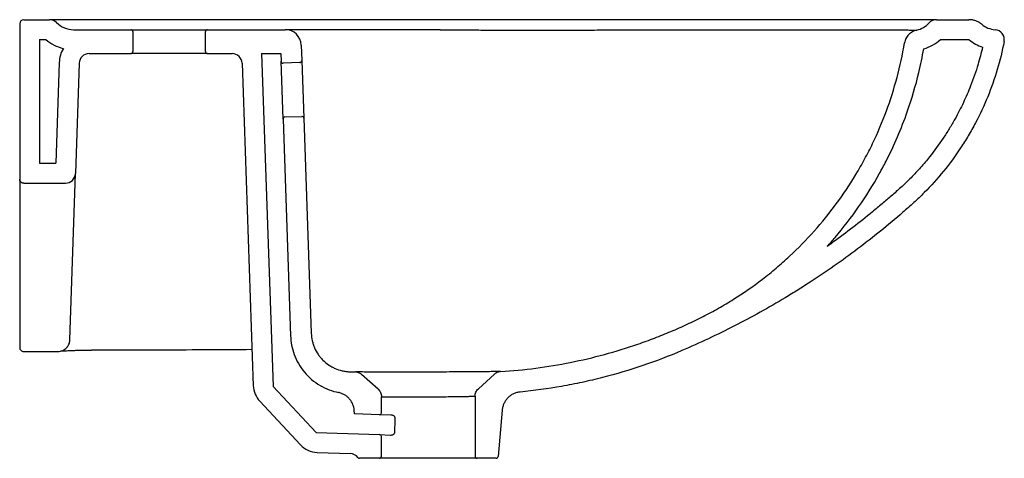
# Model space of a CAD drawing. Header units: millimetres. Extents: x 3921.962 to 3922.456, y 2250.589 to 2250.809.
import ezdxf

# ---------------------------------------------------------------- set-up
doc = ezdxf.new("R2010")
doc.units = ezdxf.units.MM
doc.layers.add('SANINDUSA', color=3, linetype='Continuous')

msp = doc.modelspace()

# ---------------------------------------------------------------- linework, layer by layer
at = {"layer": 'SANINDUSA'}
for p, q in [((3921.962025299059, 2250.806726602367), (3921.962025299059, 2250.728726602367)), ((3921.964025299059, 2250.808726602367), (3921.977025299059, 2250.808726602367)), ((3922.422025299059, 2250.808726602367), (3922.438365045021, 2250.808726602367)), ((3921.989066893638, 2250.803726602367), (3922.01781412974, 2250.803726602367)), ((3922.01781412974, 2250.803726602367), (3922.056236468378, 2250.803726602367)), ((3922.018814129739, 2250.802726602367), (3922.018814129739, 2250.792726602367)), ((3922.055236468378, 2250.792726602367), (3922.055236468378, 2250.802726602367)), ((3922.056236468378, 2250.803726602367), (3922.09529978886, 2250.803726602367)), ((3921.972025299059, 2250.798726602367), (3921.972025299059, 2250.736726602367)), ((3921.972025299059, 2250.798726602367), (3921.975102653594, 2250.798726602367)), ((3922.424054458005, 2250.798726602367), (3922.438365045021, 2250.798726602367)), ((3922.103294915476, 2250.796005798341), (3922.103566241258, 2250.788236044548)), ((3921.981868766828, 2250.787229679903), (3921.980174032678, 2250.736726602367)), ((3921.991863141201, 2250.786894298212), (3921.990006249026, 2250.731558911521)), ((3921.99686032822, 2250.791726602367), (3922.01781412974, 2250.791726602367)), ((3922.056236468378, 2250.791726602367), (3922.01781412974, 2250.791726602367)), ((3922.056236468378, 2250.791726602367), (3922.06859761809, 2250.791726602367)), ((3922.073594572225, 2250.78690109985), (3922.079243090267, 2250.625148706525)), ((3922.083432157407, 2250.791726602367), (3922.093025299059, 2250.791726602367)), ((3922.083432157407, 2250.791726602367), (3922.089263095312, 2250.624750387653)), ((3922.093025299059, 2250.791726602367), (3922.093159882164, 2250.787872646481)), ((3922.094171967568, 2250.758890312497), (3922.093159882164, 2250.787872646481)), ((3922.102601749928, 2250.787201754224), (3922.094194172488, 2250.78690815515)), ((3922.103566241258, 2250.788236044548), (3922.104578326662, 2250.759253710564)), ((3922.094171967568, 2250.758890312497), (3922.097971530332, 2250.650085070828)), ((3922.095136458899, 2250.759924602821), (3922.103544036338, 2250.760218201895)), ((3922.104578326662, 2250.759253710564), (3922.108343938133, 2250.651420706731)), ((3921.972025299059, 2250.736726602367), (3921.980174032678, 2250.736726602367)), ((3921.962025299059, 2250.728726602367), (3921.962025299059, 2250.64541320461)), ((3921.987205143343, 2250.648085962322), (3921.990006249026, 2250.731558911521)), ((3921.964025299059, 2250.726726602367), (3921.98500906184, 2250.726726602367)), ((3922.294276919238, 2250.642726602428), (3922.29427691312, 2250.642726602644)), ((3922.130456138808, 2250.632023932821), (3922.130382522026, 2250.632023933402)), ((3922.141845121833, 2250.62337732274), (3922.133523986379, 2250.630765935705)), ((3922.200324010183, 2250.630958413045), (3922.192166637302, 2250.623561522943)), ((3922.089263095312, 2250.624750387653), (3922.110760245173, 2250.601697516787)), ((3922.113317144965, 2250.624960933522), (3922.113797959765, 2250.62468158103)), ((3922.143525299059, 2250.61159496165), (3922.143525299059, 2250.619638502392)), ((3922.190525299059, 2250.619857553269), (3922.190525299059, 2250.589726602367)), ((3922.082459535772, 2250.617383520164), (3922.102881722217, 2250.595483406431)), ((3922.130074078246, 2250.611029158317), (3922.129918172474, 2250.612811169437)), ((3922.142490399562, 2250.610595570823), (3922.130074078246, 2250.611029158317)), ((3922.148339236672, 2250.61039132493), (3922.142490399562, 2250.610595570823)), ((3922.204140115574, 2250.612899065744), (3922.202105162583, 2250.589639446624)), ((3922.110760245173, 2250.601697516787), (3922.142560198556, 2250.600587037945)), ((3922.142560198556, 2250.600587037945), (3922.148173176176, 2250.600391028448)), ((3922.143525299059, 2250.589726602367), (3922.143525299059, 2250.599587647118)), ((3922.111239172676, 2250.591674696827), (3922.127948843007, 2250.591091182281)), ((3922.142525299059, 2250.588726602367), (3922.1325498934, 2250.588726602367)), ((3922.191525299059, 2250.588726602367), (3922.142525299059, 2250.588726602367)), ((3922.142919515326, 2250.588726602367), (3922.142586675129, 2250.588726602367)), ((3922.201108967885, 2250.588726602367), (3922.191525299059, 2250.588726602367))]:
    msp.add_line(p, q, dxfattribs=at)
for centre, radius, start, end in [((3921.964025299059, 2250.806726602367), 0.00200000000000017, 90, 180), ((3921.977025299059, 2250.803726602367), 0.005, 44.90087215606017, 90), ((3921.989066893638, 2250.815726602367), 0.01200000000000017, 224.9008721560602, 270), ((3922.40951593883, 2250.81523815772), 0.01200000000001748, 282.6887302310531, 317.0477797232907), ((3922.40951593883, 2250.81523815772), 0.01199999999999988, 317.0477797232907, 317.2761680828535), ((3922.422025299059, 2250.803726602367), 0.005000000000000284, 90, 137.4060938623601), ((3922.01781412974, 2250.802726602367), 0.001000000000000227, 0, 90), ((3922.056236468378, 2250.802726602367), 0.0009999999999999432, 90, 180), ((3922.09529978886, 2250.795726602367), 0.008000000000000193, 2.000000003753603, 90), ((3922.452389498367, 2250.815676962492), 0.01200000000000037, 230.396195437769, 265.6204020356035), ((3922.451091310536, 2250.798726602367), 0.005000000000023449, 349.0462934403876, 85.62040203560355), ((3921.989066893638, 2250.815726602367), 0.02200000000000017, 230.5994312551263, 256.504049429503), ((3922.40951593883, 2250.81523815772), 0.02200000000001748, 286.2183387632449, 311.3641034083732), ((3922.452389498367, 2250.815676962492), 0.02200000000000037, 230.396195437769, 250.8395362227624), ((3921.99686032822, 2250.786726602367), 0.01500000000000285, 149.5247187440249, 178.0779867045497), ((3922.01781412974, 2250.792726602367), 0.001000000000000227, 270, 0), ((3922.056236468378, 2250.792726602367), 0.001000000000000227, 180, 270), ((3921.99686032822, 2250.786726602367), 0.005000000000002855, 90, 178.0779867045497), ((3922.06859761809, 2250.786726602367), 0.005, 2.000000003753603, 90), ((3922.094159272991, 2250.787907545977), 0.001000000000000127, 182.0000000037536, 272.0000000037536), ((3922.102566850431, 2250.788201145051), 0.001000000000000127, 272.0000000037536, 2.000000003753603), ((3922.095171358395, 2250.758925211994), 0.001000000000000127, 92.00000000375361, 182.0000000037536), ((3922.103578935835, 2250.759218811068), 0.0009999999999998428, 2.000000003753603, 92.00000000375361), ((3921.98500906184, 2250.731726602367), 0.005, 270, 358.0780440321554), ((3921.964025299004, 2250.644304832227), 0.001999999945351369, 179.9994135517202, 270.1613968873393), ((3922.091235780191, 2250.625567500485), 0.01199999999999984, 182.0000000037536, 222.9999999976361), ((3922.142525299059, 2250.61159496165), 0.001000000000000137, 267.9999999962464, 0), ((3922.142525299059, 2250.599587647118), 0.0009999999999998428, 0, 87.99999999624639), ((3922.111657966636, 2250.603667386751), 0.01200000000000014, 222.9999999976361, 267.9999999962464), ((3922.127774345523, 2250.586094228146), 0.005000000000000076, 37.25732178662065, 87.99999999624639), ((3922.142525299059, 2250.589726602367), 0.0009999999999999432, 270, 0), ((3922.191525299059, 2250.589726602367), 0.0009999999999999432, 180, 270), ((3922.201108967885, 2250.589726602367), 0.001000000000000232, 270, 355.0000000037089), ((3922.1325498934, 2250.589726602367), 0.001000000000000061, 217.2573217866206, 270)]:
    msp.add_arc(centre, radius, start, end, dxfattribs=at)
msp.add_ellipse((3922.167042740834, 2250.087899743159), major_axis=(-0.0004281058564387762, 0.7015882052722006), ratio=0.0349154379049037, start_param=0.7330081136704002, end_param=0.7498801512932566, dxfattribs=at)
for points, knots in [([(3922.422025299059, 2250.808726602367), (3922.421973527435, 2250.808726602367), (3922.421869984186, 2250.808726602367), (3922.421032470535, 2250.808726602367), (3922.419693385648, 2250.808726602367), (3922.417796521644, 2250.808726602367), (3922.415350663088, 2250.808726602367), (3922.412345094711, 2250.808726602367), (3922.40878772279, 2250.808726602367), (3922.404808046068, 2250.808726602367), (3922.400448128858, 2250.808726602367), (3922.395827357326, 2250.808726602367), (3922.390552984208, 2250.808726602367), (3922.384155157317, 2250.808726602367), (3922.377998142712, 2250.808726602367), (3922.372629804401, 2250.808726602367), (3922.36824415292, 2250.808726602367), (3922.36338975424, 2250.808726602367), (3922.358068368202, 2250.808726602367), (3922.352328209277, 2250.808726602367), (3922.345335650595, 2250.808726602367), (3922.336918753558, 2250.808726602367), (3922.326842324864, 2250.808726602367), (3922.316037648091, 2250.808726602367), (3922.304721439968, 2250.808726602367), (3922.293043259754, 2250.808726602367), (3922.281038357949, 2250.808726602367), (3922.268610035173, 2250.808726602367), (3922.257563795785, 2250.808726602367), (3922.248120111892, 2250.808726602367), (3922.191049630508, 2250.808726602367), (3922.123610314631, 2250.808726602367), (3922.052262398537, 2250.808726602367), (3922.030634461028, 2250.808726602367), (3922.019815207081, 2250.808726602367), (3922.013322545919, 2250.808726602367), (3922.007060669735, 2250.808726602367), (3922.001113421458, 2250.808726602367), (3921.995692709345, 2250.808726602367), (3921.990679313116, 2250.808726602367), (3921.986308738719, 2250.808726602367), (3921.982632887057, 2250.808726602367), (3921.979815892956, 2250.808726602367), (3921.977910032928, 2250.808726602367), (3921.977081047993, 2250.808726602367), (3921.977052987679, 2250.808726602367), (3921.977043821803, 2250.808726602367)], [0, 0, 0, 0, 0.02653748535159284, 0.05307497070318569, 0.07970658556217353, 0.1063382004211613, 0.133259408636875, 0.1601806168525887, 0.1872001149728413, 0.2142196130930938, 0.2388199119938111, 0.2634387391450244, 0.288166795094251, 0.3129916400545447, 0.3376024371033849, 0.3499700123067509, 0.3623346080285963, 0.3750264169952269, 0.3877183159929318, 0.4005840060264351, 0.4134496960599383, 0.4316555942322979, 0.4499878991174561, 0.4687188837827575, 0.4875876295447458, 0.5057935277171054, 0.5241258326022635, 0.5428568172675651, 0.5617255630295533, 0.5730725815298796, 0.5844489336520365, 0.8125754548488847, 0.8696070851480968, 0.8981229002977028, 0.9076531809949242, 0.9171808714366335, 0.9266715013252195, 0.9351622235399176, 0.9438975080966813, 0.9524157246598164, 0.9611809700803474, 0.9696991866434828, 0.9784644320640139, 0.9869826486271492, 0.9957478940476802, 1, 1, 1, 1]), ([(3922.444739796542, 2250.806431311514), (3922.444665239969, 2250.80649196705), (3922.444516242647, 2250.806613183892), (3922.444286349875, 2250.806786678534), (3922.444052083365, 2250.806953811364), (3922.443812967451, 2250.807114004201), (3922.443569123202, 2250.807267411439), (3922.443155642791, 2250.807511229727), (3922.442557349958, 2250.807819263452), (3922.441757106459, 2250.808146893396), (3922.440931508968, 2250.808404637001), (3922.440180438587, 2250.808569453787), (3922.43951526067, 2250.808665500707), (3922.438941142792, 2250.808717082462), (3922.438557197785, 2250.808723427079), (3922.438365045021, 2250.808726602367)], [0, 0, 0, 0, 0.041720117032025, 0.08337542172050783, 0.125000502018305, 0.1666300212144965, 0.2082986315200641, 0.2500408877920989, 0.3749869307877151, 0.5000127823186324, 0.6249588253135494, 0.7499846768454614, 0.8333516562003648, 0.9165975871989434, 1, 1, 1, 1]), ([(3922.173094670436, 2250.803726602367), (3922.171708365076, 2250.803726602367), (3922.170324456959, 2250.803726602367), (3922.16757564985, 2250.803726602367), (3922.166214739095, 2250.803726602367), (3922.162171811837, 2250.803726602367), (3922.159529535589, 2250.803726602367), (3922.151758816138, 2250.803726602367), (3922.146785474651, 2250.803726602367), (3922.140833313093, 2250.803726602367), (3922.139653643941, 2250.803726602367), (3922.137337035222, 2250.803726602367), (3922.136199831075, 2250.803726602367), (3922.13285044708, 2250.803726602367), (3922.130700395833, 2250.803726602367), (3922.124494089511, 2250.803726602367), (3922.120680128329, 2250.803726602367), (3922.116324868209, 2250.803726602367), (3922.115474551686, 2250.803726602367), (3922.113816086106, 2250.803726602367), (3922.113012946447, 2250.803726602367), (3922.110683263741, 2250.803726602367), (3922.109235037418, 2250.803726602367), (3922.10519820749, 2250.803726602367), (3922.102915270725, 2250.803726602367), (3922.100581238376, 2250.803726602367), (3922.100140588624, 2250.803726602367), (3922.099312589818, 2250.803726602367), (3922.098924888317, 2250.803726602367), (3922.09785174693, 2250.803726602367), (3922.097252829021, 2250.803726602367), (3922.095804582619, 2250.803726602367), (3922.095299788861, 2250.803726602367), (3922.09529978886, 2250.803726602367)], [0, 0, 0, 0, 0.03124999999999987, 0.03124999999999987, 0.06249999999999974, 0.06249999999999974, 0.1249999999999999, 0.1249999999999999, 0.2499999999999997, 0.2499999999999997, 0.2812499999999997, 0.2812499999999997, 0.3124999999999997, 0.3124999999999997, 0.3749999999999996, 0.3749999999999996, 0.4999999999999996, 0.4999999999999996, 0.5312499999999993, 0.5312499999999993, 0.5624999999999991, 0.5624999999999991, 0.6249999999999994, 0.6249999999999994, 0.7499999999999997, 0.7499999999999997, 0.7812499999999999, 0.7812499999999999, 0.8125000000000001, 0.8125000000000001, 0.8750000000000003, 0.8750000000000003, 1, 1, 1, 1]), ([(3922.173094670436, 2250.803726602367), (3922.17798136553, 2250.803726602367), (3922.182896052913, 2250.803666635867), (3922.190302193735, 2250.803583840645), (3922.192774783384, 2250.803557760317), (3922.197720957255, 2250.803522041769), (3922.200195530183, 2250.803512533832), (3922.202671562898, 2250.803513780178)], [0, 0, 0, 0, 0.5, 0.5, 0.75, 0.75, 1, 1, 1, 1]), ([(3922.202671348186, 2250.803513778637), (3922.2093799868, 2250.80351762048), (3922.216088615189, 2250.803522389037), (3922.226151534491, 2250.803530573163), (3922.229505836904, 2250.803533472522), (3922.234537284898, 2250.803538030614), (3922.236214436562, 2250.80353942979), (3922.238730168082, 2250.803541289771), (3922.239568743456, 2250.803541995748), (3922.241245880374, 2250.803544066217), (3922.242084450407, 2250.803545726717), (3922.242922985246, 2250.803547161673)], [0, 0, 0, 0, 0.5, 0.5, 0.75, 0.75, 0.875, 0.875, 0.9375, 0.9375, 1, 1, 1, 1]), ([(3922.242922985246, 2250.803547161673), (3922.246917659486, 2250.803553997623), (3922.250889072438, 2250.803560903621), (3922.258784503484, 2250.803573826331), (3922.262708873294, 2250.80357993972), (3922.268560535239, 2250.803588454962), (3922.270505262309, 2250.803591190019), (3922.273413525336, 2250.803595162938), (3922.274381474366, 2250.803596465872), (3922.276314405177, 2250.803599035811), (3922.277280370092, 2250.803600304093), (3922.282089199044, 2250.803606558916), (3922.28586429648, 2250.803611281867), (3922.296982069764, 2250.803624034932), (3922.30411881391, 2250.803630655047), (3922.312692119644, 2250.803637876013), (3922.314389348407, 2250.803639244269), (3922.316908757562, 2250.803641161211), (3922.317744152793, 2250.803641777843), (3922.31940605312, 2250.803642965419), (3922.320233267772, 2250.803643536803), (3922.324328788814, 2250.803646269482), (3922.327487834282, 2250.803648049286), (3922.333576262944, 2250.803651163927), (3922.336505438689, 2250.803652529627), (3922.342137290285, 2250.803654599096), (3922.344839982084, 2250.803655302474), (3922.348721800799, 2250.803655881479), (3922.34998697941, 2250.803655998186), (3922.351840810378, 2250.803656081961), (3922.352451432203, 2250.803656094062), (3922.353657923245, 2250.803656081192), (3922.3542533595, 2250.803656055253), (3922.357179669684, 2250.803655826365), (3922.359366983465, 2250.803655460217), (3922.362429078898, 2250.803654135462), (3922.36341556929, 2250.803653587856), (3922.365339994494, 2250.803652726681), (3922.366278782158, 2250.803652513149), (3922.36904003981, 2250.803651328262), (3922.370801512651, 2250.803650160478), (3922.375837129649, 2250.803646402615), (3922.378865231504, 2250.803643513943), (3922.382241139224, 2250.803637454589), (3922.382895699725, 2250.803636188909), (3922.384155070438, 2250.803633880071), (3922.384759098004, 2250.8036328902), (3922.385937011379, 2250.80363085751), (3922.386510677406, 2250.803629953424), (3922.387641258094, 2250.803628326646), (3922.388198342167, 2250.803627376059), (3922.39093986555, 2250.803622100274), (3922.392982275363, 2250.803617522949), (3922.398656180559, 2250.803602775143), (3922.40183601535, 2250.803591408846), (3922.405680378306, 2250.803574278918), (3922.406804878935, 2250.803568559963), (3922.40825488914, 2250.803560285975), (3922.408698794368, 2250.80355757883), (3922.409507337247, 2250.803552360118), (3922.409872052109, 2250.803549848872), (3922.411494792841, 2250.803538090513), (3922.412151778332, 2250.803531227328), (3922.412151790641, 2250.803531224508)], [0, 0, 0, 0, 0.03124999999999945, 0.03124999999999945, 0.0624999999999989, 0.0624999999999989, 0.07812499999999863, 0.07812499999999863, 0.08593749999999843, 0.08593749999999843, 0.09374999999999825, 0.09374999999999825, 0.1249999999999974, 0.1249999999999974, 0.1874999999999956, 0.1874999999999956, 0.203124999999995, 0.203124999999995, 0.2109374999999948, 0.2109374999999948, 0.2187499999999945, 0.2187499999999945, 0.2499999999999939, 0.2499999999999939, 0.2812499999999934, 0.2812499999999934, 0.3124999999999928, 0.3124999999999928, 0.3281249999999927, 0.3281249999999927, 0.3359374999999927, 0.3359374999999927, 0.3437499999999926, 0.3437499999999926, 0.3749999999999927, 0.3749999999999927, 0.3906249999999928, 0.3906249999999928, 0.4062499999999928, 0.4062499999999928, 0.4374999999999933, 0.4374999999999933, 0.4999999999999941, 0.4999999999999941, 0.5156249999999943, 0.5156249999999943, 0.5312499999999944, 0.5312499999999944, 0.5468749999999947, 0.5468749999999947, 0.5624999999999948, 0.5624999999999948, 0.6249999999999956, 0.6249999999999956, 0.7499999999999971, 0.7499999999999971, 0.812499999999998, 0.812499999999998, 0.8437499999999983, 0.8437499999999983, 0.8749999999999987, 0.8749999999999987, 1, 1, 1, 1]), ([(3922.412151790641, 2250.803531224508), (3922.411376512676, 2250.803356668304), (3922.410645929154, 2250.803073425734), (3922.409615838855, 2250.80248858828), (3922.40928479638, 2250.802266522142), (3922.408666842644, 2250.801782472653), (3922.40837700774, 2250.801518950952), (3922.407835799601, 2250.800948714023), (3922.407582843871, 2250.800639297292), (3922.407130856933, 2250.799994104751), (3922.40693031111, 2250.799657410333), (3922.406579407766, 2250.798956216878), (3922.406428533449, 2250.798590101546), (3922.406181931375, 2250.797835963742), (3922.406087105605, 2250.797451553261), (3922.406020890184, 2250.797059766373)], [0, 0, 0, 0, 0.2500000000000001, 0.2500000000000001, 0.3750000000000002, 0.3750000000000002, 0.5000000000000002, 0.5000000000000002, 0.6250000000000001, 0.6250000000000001, 0.7500000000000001, 0.7500000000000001, 0.875, 0.875, 1, 1, 1, 1]), ([(3922.203367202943, 2250.632244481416), (3922.209278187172, 2250.632618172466), (3922.215145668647, 2250.633190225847), (3922.226796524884, 2250.634717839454), (3922.232579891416, 2250.635673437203), (3922.244063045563, 2250.637965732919), (3922.24976283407, 2250.63930242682), (3922.261077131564, 2250.642364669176), (3922.266691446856, 2250.644091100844), (3922.275048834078, 2250.646972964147), (3922.277823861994, 2250.647982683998), (3922.283352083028, 2250.650101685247), (3922.286109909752, 2250.651213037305), (3922.291568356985, 2250.653521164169), (3922.294271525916, 2250.654718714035), (3922.299626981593, 2250.657198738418), (3922.302279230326, 2250.658481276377), (3922.307522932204, 2250.661147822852), (3922.310114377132, 2250.662531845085), (3922.315227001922, 2250.665417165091), (3922.317747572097, 2250.666919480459), (3922.325202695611, 2250.67160432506), (3922.330031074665, 2250.674964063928), (3922.337059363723, 2250.680361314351), (3922.339366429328, 2250.682219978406), (3922.342772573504, 2250.685098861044), (3922.343900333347, 2250.686074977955), (3922.346126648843, 2250.688048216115), (3922.347225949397, 2250.689045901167), (3922.352653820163, 2250.694089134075), (3922.356776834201, 2250.698298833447), (3922.364591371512, 2250.707062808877), (3922.368284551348, 2250.711615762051), (3922.375248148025, 2250.721059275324), (3922.37851858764, 2250.725949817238), (3922.383094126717, 2250.733549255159), (3922.384564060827, 2250.73612651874), (3922.386685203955, 2250.740059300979), (3922.387376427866, 2250.741378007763), (3922.388724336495, 2250.744024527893), (3922.389381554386, 2250.745353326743), (3922.392584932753, 2250.752024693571), (3922.394884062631, 2250.757449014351), (3922.39896203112, 2250.76846984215), (3922.400738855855, 2250.774067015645), (3922.403772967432, 2250.785433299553), (3922.405030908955, 2250.791202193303), (3922.406020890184, 2250.797059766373)], [0, 0, 0, 0, 0.06249999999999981, 0.06249999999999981, 0.1249999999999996, 0.1249999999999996, 0.1874999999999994, 0.1874999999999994, 0.2499999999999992, 0.2499999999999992, 0.2812499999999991, 0.2812499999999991, 0.312499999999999, 0.312499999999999, 0.3437499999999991, 0.3437499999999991, 0.3749999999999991, 0.3749999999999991, 0.4062499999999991, 0.4062499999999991, 0.4374999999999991, 0.4374999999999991, 0.4999999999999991, 0.4999999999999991, 0.5312499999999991, 0.5312499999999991, 0.5468749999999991, 0.5468749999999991, 0.562499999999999, 0.562499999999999, 0.6249999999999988, 0.6249999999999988, 0.6874999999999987, 0.6874999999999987, 0.7499999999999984, 0.7499999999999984, 0.7812499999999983, 0.7812499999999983, 0.7968749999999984, 0.7968749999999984, 0.8124999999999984, 0.8124999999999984, 0.8749999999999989, 0.8749999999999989, 0.9374999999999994, 0.9374999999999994, 1, 1, 1, 1]), ([(3922.456000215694, 2250.797776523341), (3922.45507484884, 2250.792995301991), (3922.453920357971, 2250.78829590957), (3922.451167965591, 2250.77905548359), (3922.449568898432, 2250.774514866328), (3922.445922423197, 2250.765593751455), (3922.443877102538, 2250.761212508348), (3922.440469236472, 2250.754762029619), (3922.439273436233, 2250.752627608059), (3922.436791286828, 2250.748444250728), (3922.435502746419, 2250.746391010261), (3922.431496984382, 2250.740344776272), (3922.428640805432, 2250.736464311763), (3922.422562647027, 2250.728999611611), (3922.419340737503, 2250.725415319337), (3922.414222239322, 2250.720270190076), (3922.412465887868, 2250.718595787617), (3922.409765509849, 2250.716137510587), (3922.408855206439, 2250.715325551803), (3922.407026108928, 2250.713712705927), (3922.406107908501, 2250.712911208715), (3922.40150374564, 2250.708921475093), (3922.397773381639, 2250.705793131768), (3922.386427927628, 2250.696616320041), (3922.378662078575, 2250.690771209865), (3922.366715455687, 2250.68240531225), (3922.362683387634, 2250.679683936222), (3922.356559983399, 2250.675703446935), (3922.354506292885, 2250.674393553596), (3922.350373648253, 2250.671807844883), (3922.348293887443, 2250.670531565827), (3922.33785144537, 2250.664247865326), (3922.32934584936, 2250.659524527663), (3922.312036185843, 2250.650675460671), (3922.303232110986, 2250.646549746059), (3922.294276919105, 2250.642726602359)], [0, 0, 0, 0, 0.06249999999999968, 0.06249999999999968, 0.1249999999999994, 0.1249999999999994, 0.1874999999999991, 0.1874999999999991, 0.2187499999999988, 0.2187499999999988, 0.2499999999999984, 0.2499999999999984, 0.312499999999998, 0.312499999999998, 0.3749999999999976, 0.3749999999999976, 0.4062499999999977, 0.4062499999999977, 0.4218749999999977, 0.4218749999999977, 0.4374999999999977, 0.4374999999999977, 0.4999999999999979, 0.4999999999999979, 0.6249999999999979, 0.6249999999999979, 0.6874999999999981, 0.6874999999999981, 0.7187499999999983, 0.7187499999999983, 0.7499999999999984, 0.7499999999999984, 0.8749999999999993, 0.8749999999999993, 1, 1, 1, 1]), ([(3922.445168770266, 2250.794895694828), (3922.44450554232, 2250.792020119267), (3922.443752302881, 2250.789176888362), (3922.441815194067, 2250.782703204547), (3922.440569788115, 2250.779097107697), (3922.438056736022, 2250.772704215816), (3922.436842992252, 2250.769895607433), (3922.434222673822, 2250.7643482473), (3922.432814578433, 2250.761606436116), (3922.430387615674, 2250.757248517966), (3922.429433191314, 2250.755614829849), (3922.427465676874, 2250.752401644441), (3922.42645168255, 2250.750820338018), (3922.423273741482, 2250.746081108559), (3922.421016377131, 2250.743002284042), (3922.417169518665, 2250.738188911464), (3922.415658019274, 2250.73639358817), (3922.412542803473, 2250.732882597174), (3922.410938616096, 2250.731166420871), (3922.408450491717, 2250.7286415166), (3922.407605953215, 2250.727807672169), (3922.405882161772, 2250.726150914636), (3922.405005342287, 2250.725330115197), (3922.402636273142, 2250.723166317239), (3922.401068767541, 2250.721785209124), (3922.397912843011, 2250.719037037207), (3922.396325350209, 2250.717673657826), (3922.393136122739, 2250.714975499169), (3922.391533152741, 2250.713639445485), (3922.386698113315, 2250.709671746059), (3922.383436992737, 2250.707078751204), (3922.37683765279, 2250.701993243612), (3922.37349992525, 2250.699501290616), (3922.369146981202, 2250.696352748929), (3922.368166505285, 2250.695650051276), (3922.367182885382, 2250.694951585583)], [0.02248128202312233, 0.02248128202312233, 0.02248128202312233, 0.02248128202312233, 0.06329827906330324, 0.06329827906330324, 0.1164656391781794, 0.1164656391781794, 0.1589736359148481, 0.1589736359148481, 0.2014816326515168, 0.2014816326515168, 0.2275087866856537, 0.2275087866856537, 0.2535359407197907, 0.2535359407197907, 0.3066771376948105, 0.3066771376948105, 0.3393671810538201, 0.3393671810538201, 0.3720572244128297, 0.3720572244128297, 0.388595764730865, 0.388595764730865, 0.4051343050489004, 0.4051343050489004, 0.4325699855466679, 0.4325699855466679, 0.4600056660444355, 0.4600056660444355, 0.4874413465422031, 0.4874413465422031, 0.5423127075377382, 0.5423127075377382, 0.5971840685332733, 0.5971840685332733, 0.6130708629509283, 0.6130708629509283, 0.6130708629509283, 0.6130708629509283]), ([(3922.367182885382, 2250.694951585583), (3922.368537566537, 2250.696448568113), (3922.36986799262, 2250.697964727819), (3922.375359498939, 2250.70441822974), (3922.379297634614, 2250.709529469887), (3922.386688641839, 2250.72014656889), (3922.390140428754, 2250.725655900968), (3922.394514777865, 2250.733481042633), (3922.395662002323, 2250.735624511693), (3922.398831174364, 2250.74181383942), (3922.400748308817, 2250.745895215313), (3922.404296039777, 2250.754157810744), (3922.405925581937, 2250.758337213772), (3922.409681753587, 2250.769028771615), (3922.411613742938, 2250.775600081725), (3922.414143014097, 2250.78618711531), (3922.414960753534, 2250.79013114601), (3922.415660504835, 2250.794113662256)], [0.6201378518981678, 0.6201378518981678, 0.6201378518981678, 0.6201378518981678, 0.6405364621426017, 0.6405364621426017, 0.7058979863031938, 0.7058979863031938, 0.7712595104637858, 0.7712595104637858, 0.7954386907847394, 0.7954386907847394, 0.8407264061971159, 0.8407264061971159, 0.8860141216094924, 0.8860141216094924, 0.9552228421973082, 0.9552228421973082, 0.9956721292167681, 0.9956721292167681, 0.9956721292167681, 0.9956721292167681]), ([(3921.964025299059, 2250.726726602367), (3921.963893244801, 2250.726726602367), (3921.963763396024, 2250.726739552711), (3921.963507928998, 2250.726790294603), (3921.963380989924, 2250.726828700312), (3921.963138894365, 2250.726928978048), (3921.963024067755, 2250.726990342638), (3921.962806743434, 2250.727135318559), (3921.962703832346, 2250.727219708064), (3921.962427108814, 2250.72749623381), (3921.962278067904, 2250.727719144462), (3921.962078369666, 2250.728200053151), (3921.962025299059, 2250.72846249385), (3921.962025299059, 2250.728726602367)], [0, 0, 0, 0, 0.125, 0.125, 0.25, 0.25, 0.375, 0.375, 0.5, 0.5, 0.75, 0.75, 1, 1, 1, 1]), ([(3922.097971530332, 2250.650085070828), (3922.098024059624, 2250.648580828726), (3922.098191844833, 2250.647035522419), (3922.098790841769, 2250.643915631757), (3922.099222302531, 2250.642341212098), (3922.100365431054, 2250.639230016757), (3922.101077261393, 2250.63769353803), (3922.102774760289, 2250.634732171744), (3922.10376042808, 2250.633307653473), (3922.105973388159, 2250.630640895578), (3922.107200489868, 2250.629398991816), (3922.109841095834, 2250.627153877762), (3922.111254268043, 2250.626150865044), (3922.114196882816, 2250.624417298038), (3922.115725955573, 2250.623686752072), (3922.118826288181, 2250.622506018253), (3922.120397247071, 2250.622055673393), (3922.121955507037, 2250.621737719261)], [0, 0, 0, 0, 0.1250000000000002, 0.1250000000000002, 0.2500000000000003, 0.2500000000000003, 0.3750000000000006, 0.3750000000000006, 0.5000000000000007, 0.5000000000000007, 0.6250000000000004, 0.6250000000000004, 0.7500000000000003, 0.7500000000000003, 0.8750000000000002, 0.8750000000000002, 1, 1, 1, 1]), ([(3922.108343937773, 2250.651420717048), (3922.108387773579, 2250.650165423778), (3922.108548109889, 2250.648934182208), (3922.108956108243, 2250.647121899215), (3922.109120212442, 2250.64652360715), (3922.109505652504, 2250.645338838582), (3922.109728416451, 2250.644749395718), (3922.110472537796, 2250.643029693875), (3922.111068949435, 2250.64194349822), (3922.112110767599, 2250.640402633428), (3922.112482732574, 2250.639903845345), (3922.113277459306, 2250.638936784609), (3922.113698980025, 2250.638470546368), (3922.115013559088, 2250.637146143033), (3922.115963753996, 2250.63635218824), (3922.11749953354, 2250.635294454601), (3922.118032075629, 2250.634963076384), (3922.119126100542, 2250.634352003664), (3922.119683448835, 2250.634074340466), (3922.121385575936, 2250.633322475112), (3922.122560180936, 2250.632928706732), (3922.124382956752, 2250.632502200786), (3922.125002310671, 2250.632387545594), (3922.126243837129, 2250.63221781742), (3922.12686794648, 2250.632162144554), (3922.127495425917, 2250.632135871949)], [0, 0, 0, 0, 0.1250000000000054, 0.1250000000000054, 0.1875000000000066, 0.1875000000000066, 0.2500000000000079, 0.2500000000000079, 0.3750000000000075, 0.3750000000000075, 0.4375000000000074, 0.4375000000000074, 0.5000000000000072, 0.5000000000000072, 0.6250000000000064, 0.6250000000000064, 0.6875000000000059, 0.6875000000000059, 0.7500000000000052, 0.7500000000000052, 0.8750000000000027, 0.8750000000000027, 0.9375000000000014, 0.9375000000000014, 1, 1, 1, 1]), ([(3921.962025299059, 2250.64541320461), (3921.962025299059, 2250.645232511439), (3921.962025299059, 2250.645072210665), (3921.962025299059, 2250.644790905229), (3921.962025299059, 2250.644669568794), (3921.962025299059, 2250.644479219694), (3921.962025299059, 2250.644408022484), (3921.962025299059, 2250.64431724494), (3921.962025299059, 2250.644298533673), (3921.962025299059, 2250.644306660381)], [0, 0, 0, 0, 0.25, 0.25, 0.5, 0.5, 0.75, 0.75, 1, 1, 1, 1]), ([(3921.981209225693, 2250.642318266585), (3921.981623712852, 2250.642317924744), (3921.982036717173, 2250.642360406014), (3921.982843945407, 2250.642528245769), (3921.983233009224, 2250.642651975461), (3921.983982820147, 2250.642977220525), (3921.984345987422, 2250.643181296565), (3921.985013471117, 2250.643652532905), (3921.985321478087, 2250.643920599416), (3921.985602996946, 2250.644222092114)], [0, 0, 0, 0, 0.25, 0.25, 0.5, 0.5, 0.75, 0.75, 1, 1, 1, 1]), ([(3921.985602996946, 2250.644222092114), (3921.985849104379, 2250.644485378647), (3921.986067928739, 2250.644766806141), (3921.986453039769, 2250.645364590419), (3921.986620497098, 2250.64568418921), (3921.986892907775, 2250.646342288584), (3921.986998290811, 2250.646679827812), (3921.987148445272, 2250.647371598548), (3921.987193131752, 2250.647728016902), (3921.987205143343, 2250.648085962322)], [0, 0, 0, 0, 0.25, 0.25, 0.5, 0.5, 0.75, 0.75, 1, 1, 1, 1]), ([(3921.964028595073, 2250.64230788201), (3921.966557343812, 2250.642311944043), (3921.969086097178, 2250.642314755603), (3921.971614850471, 2250.642316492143), (3921.974812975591, 2250.642318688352), (3921.978011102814, 2250.642319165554), (3921.981209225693, 2250.642318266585)], [0.002003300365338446, 0.002003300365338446, 0.002003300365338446, 0.002003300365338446, 0.009589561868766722, 0.009589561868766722, 0.009589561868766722, 0.01918393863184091, 0.01918393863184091, 0.01918393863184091, 0.01918393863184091]), ([(3921.982589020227, 2250.642516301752), (3921.982593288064, 2250.642516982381), (3921.982604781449, 2250.64251881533), (3921.982885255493, 2250.642551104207), (3921.983444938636, 2250.642596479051), (3921.98415030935, 2250.642643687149), (3921.984760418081, 2250.642673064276), (3921.984991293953, 2250.642684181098)], [0, 0, 0, 0, 0.1160378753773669, 0.3124926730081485, 0.5542272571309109, 0.83131175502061, 1, 1, 1, 1]), ([(3921.984991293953, 2250.642684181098), (3921.985167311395, 2250.642693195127), (3921.985741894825, 2250.64272262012), (3921.986994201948, 2250.642774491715), (3921.988702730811, 2250.642840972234), (3921.990048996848, 2250.642894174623), (3921.990833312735, 2250.642917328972), (3921.990938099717, 2250.642920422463)], [0, 0, 0, 0, 0.1189586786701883, 0.3883233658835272, 0.6717109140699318, 0.9561395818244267, 1, 1, 1, 1]), ([(3921.990938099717, 2250.642920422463), (3921.991520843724, 2250.642938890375), (3921.992782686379, 2250.642978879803), (3921.99484160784, 2250.643021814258), (3921.996635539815, 2250.643046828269), (3921.997690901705, 2250.643046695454), (3921.998018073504, 2250.643046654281)], [0, 0, 0, 0, 0.2604542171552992, 0.5639736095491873, 0.8648278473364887, 1, 1, 1, 1]), ([(3921.99802000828, 2250.643076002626), (3922.00884337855, 2250.643090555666), (3922.035706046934, 2250.64312667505), (3922.062567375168, 2250.643295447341), (3922.078605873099, 2250.643396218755)], [0, 0, 0, 0, 0.4029149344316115, 1, 1, 1, 1]), ([(3922.294277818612, 2250.642726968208), (3922.281355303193, 2250.637193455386), (3922.268101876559, 2250.632693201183), (3922.251124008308, 2250.628351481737), (3922.24770775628, 2250.627547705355), (3922.240833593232, 2250.626070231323), (3922.237388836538, 2250.625399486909), (3922.227034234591, 2250.623589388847), (3922.220103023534, 2250.622651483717), (3922.213143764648, 2250.621981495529)], [0, 0, 0, 0, 0.4999999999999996, 0.4999999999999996, 0.6249999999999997, 0.6249999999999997, 0.7499999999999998, 0.7499999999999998, 1, 1, 1, 1]), ([(3922.133523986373, 2250.630765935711), (3922.133089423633, 2250.631151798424), (3922.132600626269, 2250.631453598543), (3922.131523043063, 2250.631884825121), (3922.130963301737, 2250.632003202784), (3922.130382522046, 2250.632023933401)], [0, 0, 0, 0, 0.5, 0.5, 1, 1, 1, 1]), ([(3922.203133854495, 2250.632243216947), (3922.202930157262, 2250.632241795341), (3922.202431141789, 2250.632238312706), (3922.200714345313, 2250.632220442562), (3922.197934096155, 2250.632183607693), (3922.194260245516, 2250.632130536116), (3922.189868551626, 2250.632077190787), (3922.184763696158, 2250.632037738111), (3922.179178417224, 2250.632013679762), (3922.173182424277, 2250.63201195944), (3922.166762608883, 2250.632009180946), (3922.16033264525, 2250.632009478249), (3922.154113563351, 2250.631994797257), (3922.14853651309, 2250.631988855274), (3922.143429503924, 2250.631990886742), (3922.139043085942, 2250.631998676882), (3922.135381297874, 2250.632009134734), (3922.132709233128, 2250.632020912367), (3922.131222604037, 2250.632023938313), (3922.131015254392, 2250.632023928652), (3922.131010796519, 2250.632023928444)], [0, 0, 0, 0, 0.0402513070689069, 0.09860725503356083, 0.1585948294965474, 0.2162803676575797, 0.2755909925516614, 0.3336317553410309, 0.3934047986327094, 0.4515986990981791, 0.5114880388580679, 0.5784534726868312, 0.6368420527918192, 0.6969163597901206, 0.7554752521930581, 0.8157563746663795, 0.8744198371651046, 0.9347929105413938, 0.9985980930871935, 1, 1, 1, 1]), ([(3922.203367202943, 2250.632244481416), (3922.202801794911, 2250.632208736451), (3922.20225819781, 2250.63208059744), (3922.201214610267, 2250.631639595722), (3922.200743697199, 2250.631338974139), (3922.200324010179, 2250.630958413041)], [0, 0, 0, 0, 0.5, 0.5, 1, 1, 1, 1]), ([(3922.129918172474, 2250.612811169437), (3922.12982421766, 2250.613885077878), (3922.129563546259, 2250.614915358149), (3922.129031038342, 2250.616149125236), (3922.128914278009, 2250.616392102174), (3922.128663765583, 2250.616864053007), (3922.128529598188, 2250.617094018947), (3922.128100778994, 2250.61776616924), (3922.127779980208, 2250.618190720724), (3922.127245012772, 2250.618791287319), (3922.12705718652, 2250.618985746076), (3922.126670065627, 2250.619355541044), (3922.126470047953, 2250.61953176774), (3922.125851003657, 2250.620034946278), (3922.125413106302, 2250.620336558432), (3922.124717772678, 2250.620737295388), (3922.124478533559, 2250.620862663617), (3922.123993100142, 2250.621092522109), (3922.123746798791, 2250.621197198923), (3922.122997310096, 2250.621480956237), (3922.122483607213, 2250.621629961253), (3922.121955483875, 2250.621737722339)], [0, 0, 0, 0, 0.2500000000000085, 0.2500000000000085, 0.3125000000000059, 0.3125000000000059, 0.3750000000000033, 0.3750000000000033, 0.5000000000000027, 0.5000000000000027, 0.5625000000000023, 0.5625000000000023, 0.625000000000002, 0.625000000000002, 0.7500000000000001, 0.7500000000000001, 0.8124999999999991, 0.8124999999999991, 0.8749999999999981, 0.8749999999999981, 1, 1, 1, 1]), ([(3922.141845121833, 2250.62337732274), (3922.142110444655, 2250.623141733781), (3922.142346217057, 2250.622882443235), (3922.142760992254, 2250.622318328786), (3922.142941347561, 2250.622009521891), (3922.143229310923, 2250.621369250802), (3922.143338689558, 2250.621036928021), (3922.143487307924, 2250.620347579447), (3922.143525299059, 2250.619993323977), (3922.143525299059, 2250.619638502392)], [0, 0, 0, 0, 0.25, 0.25, 0.5, 0.5, 0.75, 0.75, 1, 1, 1, 1]), ([(3922.143525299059, 2250.619638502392), (3922.143525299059, 2250.619638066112), (3922.143677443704, 2250.61963836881), (3922.144131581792, 2250.619637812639), (3922.144321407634, 2250.619637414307), (3922.144769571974, 2250.619635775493), (3922.145028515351, 2250.61963470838), (3922.145615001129, 2250.61963136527), (3922.145942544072, 2250.619629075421), (3922.146485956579, 2250.619625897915), (3922.146675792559, 2250.619624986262), (3922.147073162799, 2250.619623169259), (3922.147281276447, 2250.619622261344), (3922.148356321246, 2250.619617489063), (3922.149329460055, 2250.619613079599), (3922.150953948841, 2250.619608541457), (3922.151523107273, 2250.619607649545), (3922.152419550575, 2250.619606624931), (3922.152726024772, 2250.619606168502), (3922.153346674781, 2250.619605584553), (3922.153661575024, 2250.619605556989), (3922.155258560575, 2250.619605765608), (3922.156607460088, 2250.619605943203), (3922.158383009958, 2250.619610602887), (3922.158742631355, 2250.619611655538), (3922.159471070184, 2250.619613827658), (3922.159839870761, 2250.619614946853), (3922.160947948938, 2250.619618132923), (3922.161692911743, 2250.619620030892), (3922.163946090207, 2250.619623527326), (3922.165472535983, 2250.619625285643), (3922.168575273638, 2250.619623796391), (3922.170102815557, 2250.619626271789), (3922.172359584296, 2250.619627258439), (3922.17310604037, 2250.619627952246), (3922.174216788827, 2250.619630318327), (3922.174585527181, 2250.619631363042), (3922.175312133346, 2250.619634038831), (3922.175671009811, 2250.619635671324), (3922.177443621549, 2250.619645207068), (3922.178792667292, 2250.619656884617), (3922.180712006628, 2250.619679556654), (3922.181337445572, 2250.619687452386), (3922.182529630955, 2250.619706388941), (3922.18309787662, 2250.619716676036), (3922.184721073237, 2250.619746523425), (3922.185695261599, 2250.619767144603), (3922.186988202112, 2250.61979527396), (3922.187384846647, 2250.619804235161), (3922.188108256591, 2250.619818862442), (3922.188435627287, 2250.619825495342), (3922.189022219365, 2250.619836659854), (3922.189281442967, 2250.619841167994), (3922.189730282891, 2250.619848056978), (3922.189920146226, 2250.619850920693), (3922.190373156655, 2250.619857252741), (3922.190525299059, 2250.619857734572), (3922.190525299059, 2250.619857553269)], [0, 0, 0, 0, 0.06250000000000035, 0.06250000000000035, 0.0937500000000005, 0.0937500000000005, 0.1250000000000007, 0.1250000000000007, 0.1562500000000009, 0.1562500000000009, 0.171875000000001, 0.171875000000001, 0.1875000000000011, 0.1875000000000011, 0.2500000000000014, 0.2500000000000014, 0.2812500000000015, 0.2812500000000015, 0.2968750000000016, 0.2968750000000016, 0.3125000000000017, 0.3125000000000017, 0.3750000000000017, 0.3750000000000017, 0.3906250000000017, 0.3906250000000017, 0.4062500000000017, 0.4062500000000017, 0.4375000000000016, 0.4375000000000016, 0.5000000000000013, 0.5000000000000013, 0.5625000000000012, 0.5625000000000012, 0.5937500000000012, 0.5937500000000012, 0.6093750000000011, 0.6093750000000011, 0.6250000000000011, 0.6250000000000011, 0.687500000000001, 0.687500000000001, 0.718750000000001, 0.718750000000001, 0.7500000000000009, 0.7500000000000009, 0.8125000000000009, 0.8125000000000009, 0.8437500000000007, 0.8437500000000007, 0.8750000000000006, 0.8750000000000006, 0.9062500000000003, 0.9062500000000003, 0.9375000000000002, 0.9375000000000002, 1, 1, 1, 1]), ([(3922.190525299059, 2250.619857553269), (3922.190525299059, 2250.620207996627), (3922.190561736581, 2250.620552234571), (3922.190704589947, 2250.621228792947), (3922.190813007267, 2250.621564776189), (3922.19109386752, 2250.622199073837), (3922.191265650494, 2250.622498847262), (3922.191672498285, 2250.623063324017), (3922.191907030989, 2250.623326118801), (3922.192166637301, 2250.623561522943)], [0, 0, 0, 0, 0.25, 0.25, 0.5, 0.5, 0.75, 0.75, 1, 1, 1, 1]), ([(3922.213143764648, 2250.621981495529), (3922.212562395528, 2250.621925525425), (3922.211994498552, 2250.621819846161), (3922.210884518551, 2250.621513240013), (3922.210340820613, 2250.621311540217), (3922.209287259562, 2250.620811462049), (3922.208789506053, 2250.620519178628), (3922.208084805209, 2250.620019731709), (3922.207856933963, 2250.619843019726), (3922.207415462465, 2250.619468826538), (3922.207200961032, 2250.619270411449), (3922.206586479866, 2250.618649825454), (3922.206218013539, 2250.618205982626), (3922.205725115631, 2250.61749648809), (3922.205570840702, 2250.617252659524), (3922.205282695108, 2250.616750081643), (3922.205148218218, 2250.616489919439), (3922.20478226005, 2250.615698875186), (3922.204587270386, 2250.615157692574), (3922.204291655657, 2250.614048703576), (3922.204191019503, 2250.613480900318), (3922.204140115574, 2250.612899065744)], [0, 0, 0, 0, 0.1249999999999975, 0.1249999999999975, 0.2499999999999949, 0.2499999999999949, 0.3749999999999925, 0.3749999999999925, 0.4374999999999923, 0.4374999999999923, 0.4999999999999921, 0.4999999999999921, 0.624999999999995, 0.624999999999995, 0.6874999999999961, 0.6874999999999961, 0.7499999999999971, 0.7499999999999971, 0.8749999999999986, 0.8749999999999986, 1, 1, 1, 1]), ([(3922.150333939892, 2250.609285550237), (3922.150338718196, 2250.609399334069), (3922.150297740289, 2250.60950995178), (3922.150179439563, 2250.60969252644), (3922.150103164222, 2250.609768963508), (3922.149859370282, 2250.6099687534), (3922.149675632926, 2250.610065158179), (3922.149302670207, 2250.61022002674), (3922.149111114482, 2250.610277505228), (3922.148725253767, 2250.610359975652), (3922.148532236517, 2250.610384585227), (3922.148339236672, 2250.61039132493)], [0, 0, 0, 0, 0.1250000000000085, 0.1250000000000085, 0.250000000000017, 0.250000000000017, 0.5000000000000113, 0.5000000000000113, 0.7500000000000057, 0.7500000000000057, 1, 1, 1, 1]), ([(3922.148173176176, 2250.600391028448), (3922.148349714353, 2250.600384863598), (3922.148526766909, 2250.600394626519), (3922.148881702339, 2250.60044538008), (3922.149059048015, 2250.600486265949), (3922.149403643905, 2250.600606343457), (3922.149575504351, 2250.60068561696), (3922.14980333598, 2250.600857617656), (3922.149875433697, 2250.600925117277), (3922.149989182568, 2250.601088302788), (3922.150029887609, 2250.601186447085), (3922.150034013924, 2250.601291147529)], [0, 0, 0, 0, 0.2500000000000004, 0.2500000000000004, 0.5000000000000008, 0.5000000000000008, 0.7500000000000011, 0.7500000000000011, 0.8750000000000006, 0.8750000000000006, 1, 1, 1, 1])]:
    msp.add_open_spline(points, degree=3, knots=knots, dxfattribs=at)
for points in [[(3922.418331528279, 2250.807096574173), (3922.418335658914, 2250.807101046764), (3922.418339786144, 2250.807105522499), (3922.418343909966, 2250.807110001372)], [(3922.127495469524, 2250.632135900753), (3922.128457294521, 2250.632095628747), (3922.129419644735, 2250.632058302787), (3922.130382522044, 2250.632023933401)]]:
    msp.add_open_spline(points, degree=3, dxfattribs=at)

doc.saveas('drawing.dxf')
